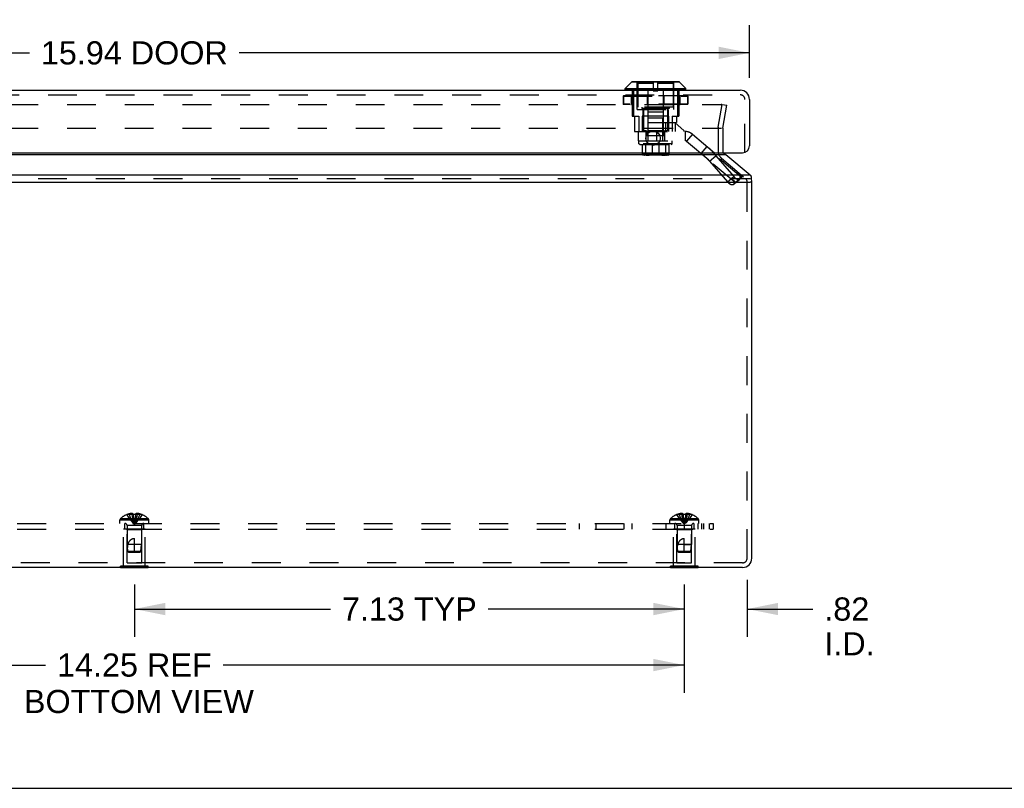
# Model space of a CAD drawing. Header units: inches. Extents: x 0 to 68, y 0 to 44.
# Tile 5 of 10: x 21.2 to 34, y 0 to 10. Entities that reach past the tile are written whole.
import ezdxf

# ---------------------------------------------------------------- set-up
doc = ezdxf.new("R2010")
doc.units = ezdxf.units.IN
doc.header["$LTSCALE"] = 3.74
doc.header["$MEASUREMENT"] = 0
doc.linetypes.add('HIDDEN', pattern=[0.2, 0.1, -0.1])
doc.layers.get('0').update_dxf_attribs({"linetype": 'CONTINUOUS'})
for name, color, linetype in [('DEFAULT_2', 8, 'HIDDEN'), ('DIMENSIONS', 7, 'CONTINUOUS'), ('DOOR_ASSEMBLY', 7, 'CONTINUOUS'), ('SUBPANEL', 7, 'CONTINUOUS')]:
    doc.layers.add(name, color=color, linetype=linetype)
doc.styles.get("Standard").update_dxf_attribs({"font": 'arial.ttf'})
doc.dimstyles.new('DIMSTYLE_1', dxfattribs={"dimtxt": 0.3, "dimasz": 0.4, "dimexe": 0.09, "dimexo": 0.07, "dimgap": 0.0375, "dimtad": 0, "dimtih": 1, "dimtoh": 1, "dimzin": 4, "dimdsep": 46, "dimtxsty": 'Standard', "dimblk": '_FILLED', "dimblk1": '_FILLED', "dimblk2": '_FILLED', "dimcen": 0.09, "dimadec": 3, "dimazin": 1, "dimtfac": 1, "dimtdec": 3, "dimtofl": 0, "dimtmove": 0, "dimatfit": 3, "dimldrblk": '_FILLED', "dimfxl": 0, "dimtolj": 1, "dimtzin": 4, "dimarcsym": 0})

# ---------------------------------------------------------------- blocks, each defined once
blk = doc.blocks.new('_FILLED')
at = {"color": 0, "linetype": 'ByBlock'}
blk.add_solid([(0, 0), (-1, 0.2), (-1, -0.2)], dxfattribs=at)
blk = doc.blocks.new('*D7')
at = {"layer": 'DIMENSIONS', "color": 2, "linetype": 'Continuous'}
for p, q in [((15.604, 2.64), (15.604, 1.237)), ((29.854, 2.64), (29.854, 1.237)), ((15.604, 1.597), (21.579, 1.597)), ((29.854, 1.597), (23.88, 1.597))]:
    blk.add_line(p, q, dxfattribs=at)
at = {"layer": 'DIMENSIONS', "color": 2, "linetype": 'Continuous', "xscale": 0.4, "yscale": 0.4, "zscale": 0.4, "rotation": 180}
blk.add_blockref('_FILLED', (15.604, 1.597), dxfattribs=at)
at = {"layer": 'DIMENSIONS', "color": 2, "linetype": 'Continuous', "xscale": 0.4, "yscale": 0.4, "zscale": 0.4}
blk.add_blockref('_FILLED', (29.854, 1.597), dxfattribs=at)
at = {"layer": 'DIMENSIONS', "color": 2, "linetype": 'Continuous', "insert": (22.729, 1.747), "char_height": 0.3, "width": 2.00074, "attachment_point": 2, "line_spacing_factor": 0.9}
blk.add_mtext('14.25 REF', dxfattribs=at)
blk = doc.blocks.new('*D8')
at = {"layer": 'DIMENSIONS', "color": 2, "linetype": 'Continuous'}
for p, q in [((30.669, 2.702), (30.669, 1.963)), ((29.854, 2.64), (29.854, 1.963)), ((29.854, 2.323), (29.054, 2.323)), ((30.669, 2.323), (31.518, 2.323))]:
    blk.add_line(p, q, dxfattribs=at)
at = {"layer": 'DIMENSIONS', "color": 2, "linetype": 'Continuous', "xscale": 0.4, "yscale": 0.4, "zscale": 0.4}
blk.add_blockref('_FILLED', (29.854, 2.323), dxfattribs=at)
at = {"layer": 'DIMENSIONS', "color": 2, "linetype": 'Continuous', "xscale": 0.4, "yscale": 0.4, "zscale": 0.4, "rotation": 180}
blk.add_blockref('_FILLED', (30.669, 2.323), dxfattribs=at)
at = {"layer": 'DIMENSIONS', "color": 2, "linetype": 'Continuous', "insert": (31.668, 2.473), "char_height": 0.3, "width": 0.65019, "attachment_point": 1, "line_spacing_factor": 0.9}
blk.add_mtext('.82\\PI.D.', dxfattribs=at)
blk = doc.blocks.new('*D12')
at = {"layer": 'DIMENSIONS', "color": 2, "linetype": 'Continuous'}
for p, q in [((22.729, 2.64), (22.729, 1.963)), ((29.854, 2.64), (29.854, 1.963)), ((22.729, 2.323), (25.27, 2.323)), ((29.854, 2.323), (27.314, 2.323))]:
    blk.add_line(p, q, dxfattribs=at)
at = {"layer": 'DIMENSIONS', "color": 2, "linetype": 'Continuous', "xscale": 0.4, "yscale": 0.4, "zscale": 0.4, "rotation": 180}
blk.add_blockref('_FILLED', (22.729, 2.323), dxfattribs=at)
at = {"layer": 'DIMENSIONS', "color": 2, "linetype": 'Continuous', "xscale": 0.4, "yscale": 0.4, "zscale": 0.4}
blk.add_blockref('_FILLED', (29.854, 2.323), dxfattribs=at)
at = {"layer": 'DIMENSIONS', "color": 2, "linetype": 'Continuous', "insert": (26.292, 2.473), "char_height": 0.3, "width": 1.74424, "attachment_point": 2, "line_spacing_factor": 0.9}
blk.add_mtext('7.13 TYP', dxfattribs=at)
blk = doc.blocks.new('*D16')
at = {"layer": 'DIMENSIONS', "color": 2, "linetype": 'Continuous'}
for p, q in [((14.759, 9.206), (14.759, 9.89)), ((30.699, 9.206), (30.699, 9.89)), ((14.759, 9.53), (21.369, 9.53)), ((30.699, 9.53), (24.089, 9.53))]:
    blk.add_line(p, q, dxfattribs=at)
at = {"layer": 'DIMENSIONS', "color": 2, "linetype": 'Continuous', "xscale": 0.4, "yscale": 0.4, "zscale": 0.4, "rotation": 180}
blk.add_blockref('_FILLED', (14.759, 9.53), dxfattribs=at)
at = {"layer": 'DIMENSIONS', "color": 2, "linetype": 'Continuous', "xscale": 0.4, "yscale": 0.4, "zscale": 0.4}
blk.add_blockref('_FILLED', (30.699, 9.53), dxfattribs=at)
at = {"layer": 'DIMENSIONS', "color": 2, "linetype": 'Continuous', "insert": (22.729, 9.68), "char_height": 0.3, "width": 2.42007, "attachment_point": 2, "line_spacing_factor": 0.9}
blk.add_mtext('15.94 DOOR', dxfattribs=at)

msp = doc.modelspace()

# ---------------------------------------------------------------- linework, layer by layer
at = {"color": 3, "linetype": 'Continuous'}
for p, q in [((30.391, 8.21), (15.068, 8.21)), ((30.708, 7.947), (30.391, 8.21)), ((30.708, 7.947), (14.75, 7.947)), ((14.75, 7.855), (30.708, 7.855)), ((30.729, 2.982), (30.729, 7.855)), ((30.609, 2.862), (14.849, 2.862))]:
    msp.add_line(p, q, dxfattribs=at)
at = {"color": 7, "linetype": 'Continuous'}
for p, q in [((30.725, 7.885), (30.725, 7.916)), ((30.729, 7.855), (30.708, 7.855)), ((22.549, 2.858), (22.549, 2.862)), ((22.91, 2.858), (22.549, 2.858)), ((22.639, 2.858), (22.639, 2.862)), ((22.82, 2.858), (22.82, 2.862)), ((22.91, 2.858), (22.91, 2.862)), ((29.674, 2.858), (29.674, 2.862)), ((30.035, 2.858), (29.674, 2.858)), ((29.764, 2.858), (29.764, 2.862)), ((29.945, 2.858), (29.945, 2.862)), ((30.035, 2.858), (30.035, 2.862)), ((0, 0), (68, 0))]:
    msp.add_line(p, q, dxfattribs=at)
at = {"color": 3, "linetype": 'Continuous'}
for points in [[(30.38, 8.216), (30.374, 8.22), (30.368, 8.225), (30.362, 8.23), (30.356, 8.234), (30.354, 8.236)], [(30.391, 8.21), (30.389, 8.211), (30.387, 8.212), (30.386, 8.213), (30.384, 8.214), (30.382, 8.215), (30.38, 8.216)], [(30.708, 7.947), (30.71, 7.944), (30.712, 7.942), (30.714, 7.94), (30.716, 7.937), (30.718, 7.934), (30.72, 7.932)], [(30.725, 7.916), (30.725, 7.918), (30.724, 7.921), (30.724, 7.923), (30.723, 7.926), (30.722, 7.928), (30.721, 7.93), (30.72, 7.932)], [(30.72, 7.898), (30.721, 7.9), (30.722, 7.902), (30.723, 7.905), (30.724, 7.907), (30.724, 7.91), (30.724, 7.913), (30.725, 7.916), (30.725, 7.916)]]:
    msp.add_lwpolyline(points, dxfattribs=at)
for centre, radius, start, end in [((30.412, 8.256), 0.06, 198.8083, 199.556), ((30.609, 7.855), 0.12, 0, 16.2362), ((30.609, 2.982), 0.12, 270, 360)]:
    msp.add_arc(centre, radius, start, end, dxfattribs=at)
at = {"layer": 'DEFAULT_2', "color": 8, "linetype": 'HIDDEN'}
for p, q in [((15.126, 8.862), (30.333, 8.862)), ((30.294, 8.565), (30.346, 8.862)), ((30.334, 8.862), (30.333, 8.862)), ((30.342, 8.857), (30.341, 8.858)), ((30.346, 8.862), (30.405, 8.852)), ((30.353, 8.555), (30.405, 8.852)), ((15.125, 8.555), (30.334, 8.555)), ((30.292, 8.544), (30.292, 8.256)), ((30.352, 8.544), (30.352, 8.256)), ((30.335, 8.164), (30.648, 7.901)), ((14.75, 7.901), (30.708, 7.901)), ((30.669, 2.982), (30.669, 7.855)), ((22.869, 3.358), (22.589, 3.358)), ((22.589, 2.879), (22.589, 3.358)), ((22.634, 3.348), (22.624, 3.358)), ((22.824, 3.348), (22.634, 3.348)), ((22.634, 2.92), (22.634, 3.348)), ((22.824, 3.348), (22.834, 3.358)), ((22.824, 2.92), (22.824, 3.348)), ((22.869, 2.879), (22.869, 3.358)), ((29.994, 3.358), (29.714, 3.358)), ((29.714, 2.879), (29.714, 3.358)), ((29.759, 3.348), (29.749, 3.358)), ((29.949, 3.348), (29.759, 3.348)), ((29.759, 2.92), (29.759, 3.348)), ((29.949, 3.348), (29.959, 3.358)), ((29.949, 2.92), (29.949, 3.348)), ((29.994, 2.879), (29.994, 3.358)), ((30.609, 2.922), (14.849, 2.922)), ((22.91, 2.879), (22.549, 2.879)), ((22.549, 2.862), (22.549, 2.879)), ((22.634, 2.92), (22.824, 2.92)), ((22.639, 2.862), (22.639, 2.879)), ((22.82, 2.862), (22.82, 2.879)), ((22.91, 2.862), (22.91, 2.879)), ((30.035, 2.879), (29.674, 2.879)), ((29.674, 2.862), (29.674, 2.879)), ((29.759, 2.92), (29.949, 2.92)), ((29.764, 2.862), (29.764, 2.879)), ((29.945, 2.862), (29.945, 2.879)), ((30.035, 2.862), (30.035, 2.879))]:
    msp.add_line(p, q, dxfattribs=at)
for points in [[(30.341, 8.858), (30.341, 8.858), (30.34, 8.859), (30.339, 8.86), (30.338, 8.861), (30.337, 8.861), (30.336, 8.861), (30.335, 8.862), (30.334, 8.862)], [(30.342, 8.857), (30.342, 8.856), (30.343, 8.855)], [(30.343, 8.855), (30.343, 8.854), (30.343, 8.853), (30.343, 8.852)], [(30.343, 8.852), (30.343, 8.851), (30.343, 8.85)]]:
    msp.add_lwpolyline(points, dxfattribs=at)
for centre, radius, start, end in [((30.412, 8.544), 0.12, 170, 180), ((30.412, 8.544), 0.06, 170, 180), ((30.412, 8.256), 0.12, 180, 230), ((30.412, 8.256), 0.06, 180, 195.2333), ((30.609, 7.855), 0.06, 0, 50), ((30.609, 2.982), 0.06, 270, 360)]:
    msp.add_arc(centre, radius, start, end, dxfattribs=at)
at = {"layer": 'DOOR_ASSEMBLY', "color": 7, "linetype": 'Continuous'}
for p, q in [((29.087, 9.068), (29.17, 9.151)), ((29.087, 9.068), (29.875, 9.068)), ((29.087, 9.049), (29.087, 9.068)), ((29.792, 9.151), (29.17, 9.151)), ((29.787, 9.153), (29.175, 9.153)), ((29.875, 9.068), (29.792, 9.151)), ((29.875, 9.049), (29.875, 9.068)), ((29.875, 9.049), (29.087, 9.049))]:
    msp.add_line(p, q, dxfattribs=at)
at = {"layer": 'DOOR_ASSEMBLY', "color": 8, "linetype": 'HIDDEN'}
for p, q in [((29.243, 8.798), (29.243, 9.153)), ((29.451, 9.131), (29.251, 9.131)), ((29.251, 9.131), (29.251, 8.824)), ((29.451, 9.153), (29.451, 9.036)), ((29.511, 9.036), (29.511, 9.153)), ((29.711, 9.131), (29.511, 9.131)), ((29.711, 9.131), (29.711, 8.824)), ((29.718, 8.798), (29.718, 9.153)), ((14.879, 8.986), (30.579, 8.986)), ((29.064, 8.968), (29.898, 8.968)), ((29.064, 8.968), (29.064, 8.865)), ((29.064, 8.968), (29.064, 8.865)), ((29.065, 8.968), (29.065, 8.865)), ((29.895, 8.971), (29.067, 8.971)), ((29.166, 8.968), (29.166, 8.865)), ((29.179, 9.046), (29.179, 8.71)), ((29.181, 8.968), (29.181, 8.865)), ((29.183, 8.968), (29.183, 8.865)), ((29.196, 9.046), (29.196, 8.71)), ((29.372, 8.968), (29.372, 8.865)), ((29.375, 8.968), (29.375, 8.865)), ((29.38, 9.046), (29.38, 8.71)), ((29.451, 9.036), (29.511, 9.036)), ((29.581, 9.046), (29.581, 8.71)), ((29.587, 8.968), (29.587, 8.865)), ((29.59, 8.968), (29.59, 8.865)), ((29.765, 9.046), (29.765, 8.71)), ((29.779, 8.968), (29.779, 8.865)), ((29.781, 8.968), (29.781, 8.865)), ((29.783, 9.046), (29.783, 8.71)), ((29.796, 8.968), (29.796, 8.865)), ((29.897, 8.968), (29.897, 8.865)), ((29.897, 8.968), (29.897, 8.865)), ((29.898, 8.968), (29.898, 8.865)), ((29.898, 8.865), (29.064, 8.865)), ((29.895, 8.862), (29.067, 8.862)), ((29.711, 8.824), (29.251, 8.824)), ((29.306, 8.824), (29.306, 8.808)), ((29.656, 8.808), (29.306, 8.808)), ((29.326, 8.808), (29.326, 8.518)), ((29.636, 8.808), (29.636, 8.518)), ((29.656, 8.824), (29.656, 8.808)), ((30.639, 8.236), (30.639, 8.926)), ((29.179, 8.71), (29.266, 8.71)), ((29.207, 8.71), (29.207, 8.51)), ((29.243, 8.798), (29.718, 8.798)), ((29.266, 8.71), (29.266, 8.51)), ((29.651, 8.71), (29.31, 8.71)), ((29.31, 8.71), (29.31, 8.51)), ((29.318, 8.798), (29.318, 8.51)), ((29.581, 8.761), (29.381, 8.761)), ((29.381, 8.761), (29.381, 8.453)), ((29.386, 8.69), (29.576, 8.69)), ((29.386, 8.39), (29.386, 8.69)), ((29.576, 8.39), (29.576, 8.69)), ((29.581, 8.761), (29.581, 8.453)), ((29.644, 8.798), (29.644, 8.629)), ((29.651, 8.71), (29.651, 8.51)), ((29.695, 8.71), (29.783, 8.71)), ((29.695, 8.71), (29.695, 8.51)), ((29.755, 8.71), (29.755, 8.629)), ((29.38, 8.629), (29.755, 8.629)), ((29.38, 8.629), (29.38, 8.51)), ((29.609, 8.629), (29.609, 8.51)), ((29.654, 8.628), (29.733, 8.628)), ((29.654, 8.51), (29.654, 8.628)), ((29.851, 8.518), (29.733, 8.628)), ((29.736, 8.629), (29.736, 8.51)), ((29.207, 8.51), (29.261, 8.51)), ((29.261, 8.51), (29.864, 8.51)), ((29.261, 8.392), (29.261, 8.51)), ((29.364, 8.518), (29.326, 8.518)), ((29.361, 8.392), (29.361, 8.51)), ((29.364, 8.518), (29.364, 8.453)), ((29.598, 8.453), (29.364, 8.453)), ((29.583, 8.518), (29.379, 8.518)), ((29.379, 8.518), (29.379, 8.453)), ((29.497, 8.392), (29.497, 8.51)), ((29.583, 8.518), (29.583, 8.453)), ((29.636, 8.518), (29.598, 8.518)), ((29.598, 8.518), (29.598, 8.453)), ((29.601, 8.392), (29.601, 8.51)), ((29.851, 8.51), (29.851, 8.518)), ((29.864, 8.51), (29.864, 8.392)), ((29.96, 8.475), (29.884, 8.385)), ((29.96, 8.475), (30.6, 7.938)), ((29.261, 8.392), (29.864, 8.392)), ((29.266, 8.39), (29.696, 8.39)), ((29.266, 8.353), (29.266, 8.39)), ((29.696, 8.353), (29.266, 8.353)), ((29.276, 8.344), (29.266, 8.353)), ((29.276, 8.344), (29.686, 8.344)), ((29.309, 8.344), (29.309, 8.214)), ((29.35, 8.344), (29.35, 8.214)), ((29.437, 8.344), (29.437, 8.214)), ((29.525, 8.344), (29.525, 8.214)), ((29.612, 8.344), (29.612, 8.214)), ((29.652, 8.344), (29.652, 8.214)), ((29.686, 8.344), (29.696, 8.353)), ((29.696, 8.353), (29.696, 8.39)), ((29.884, 8.385), (30.525, 7.848)), ((30.074, 8.226), (30.15, 8.316)), ((29.652, 8.214), (29.309, 8.214)), ((29.641, 8.204), (29.32, 8.204)), ((29.34, 8.214), (29.34, 8.208)), ((29.34, 8.208), (29.622, 8.208)), ((29.615, 8.215), (29.347, 8.215)), ((29.347, 8.215), (29.347, 8.214)), ((29.608, 8.216), (29.354, 8.216)), ((29.354, 8.216), (29.354, 8.215)), ((29.6, 8.217), (29.362, 8.217)), ((29.362, 8.217), (29.362, 8.216)), ((29.594, 8.208), (29.589, 8.208)), ((29.6, 8.217), (29.6, 8.216)), ((29.601, 8.204), (29.601, 8.204)), ((29.608, 8.216), (29.608, 8.215)), ((29.615, 8.215), (29.615, 8.214)), ((29.622, 8.214), (29.622, 8.208)), ((30.181, 8.127), (30.262, 8.195)), ((30.595, 7.915), (30.262, 8.195)), ((30.262, 8.195), (30.495, 7.926)), ((30.514, 7.848), (30.181, 8.127)), ((30.181, 8.127), (30.413, 7.858)), ((30.413, 7.858), (30.495, 7.926)), ((30.514, 7.848), (30.595, 7.915)), ((30.525, 7.848), (30.6, 7.938)), ((30.595, 7.915), (30.571, 7.891)), ((30.596, 7.917), (30.595, 7.915)), ((30.596, 7.917), (30.597, 7.919)), ((30.488, 7.822), (30.57, 7.89)), ((30.489, 7.823), (30.571, 7.891)), ((30.514, 7.848), (30.489, 7.823))]:
    msp.add_line(p, q, dxfattribs=at)
at = {"layer": 'DOOR_ASSEMBLY', "color": 3, "linetype": 'Continuous'}
for p, q in [((14.879, 9.046), (30.579, 9.046)), ((30.699, 8.926), (30.699, 8.326)), ((14.849, 8.236), (30.609, 8.236))]:
    msp.add_line(p, q, dxfattribs=at)
at = {"layer": 'DOOR_ASSEMBLY', "color": 8, "linetype": 'HIDDEN'}
for points in [[(29.066, 8.971), (29.066, 8.971), (29.066, 8.971), (29.065, 8.97), (29.065, 8.97), (29.065, 8.969), (29.064, 8.969), (29.064, 8.968)], [(29.064, 8.968), (29.064, 8.969), (29.064, 8.969), (29.065, 8.97), (29.065, 8.97), (29.065, 8.971), (29.066, 8.971), (29.066, 8.971), (29.067, 8.971)], [(29.067, 8.971), (29.067, 8.971), (29.066, 8.971), (29.066, 8.971), (29.066, 8.97), (29.065, 8.97), (29.065, 8.969), (29.065, 8.969), (29.065, 8.968)], [(29.183, 8.971), (29.183, 8.971), (29.182, 8.971), (29.182, 8.971), (29.181, 8.97), (29.181, 8.97), (29.181, 8.969), (29.181, 8.969), (29.181, 8.968)], [(29.183, 8.971), (29.183, 8.971), (29.183, 8.971), (29.183, 8.971), (29.183, 8.97), (29.183, 8.97), (29.183, 8.969), (29.183, 8.969), (29.183, 8.968)], [(29.374, 8.971), (29.374, 8.971), (29.373, 8.971), (29.373, 8.971), (29.373, 8.97), (29.372, 8.97), (29.372, 8.969), (29.372, 8.969), (29.372, 8.968)], [(29.374, 8.971), (29.374, 8.971), (29.374, 8.971), (29.374, 8.971), (29.375, 8.97), (29.375, 8.97), (29.375, 8.969), (29.375, 8.969), (29.375, 8.968)], [(29.588, 8.971), (29.588, 8.971), (29.587, 8.971), (29.587, 8.971), (29.587, 8.97), (29.587, 8.97), (29.587, 8.969), (29.587, 8.969), (29.587, 8.968)], [(29.588, 8.971), (29.588, 8.971), (29.589, 8.971), (29.589, 8.971), (29.589, 8.97), (29.589, 8.97), (29.59, 8.969), (29.59, 8.969), (29.59, 8.968)], [(29.779, 8.971), (29.779, 8.971), (29.78, 8.971), (29.78, 8.971), (29.78, 8.97), (29.781, 8.97), (29.781, 8.969), (29.781, 8.969), (29.781, 8.968)], [(29.779, 8.971), (29.779, 8.971), (29.779, 8.971), (29.779, 8.971), (29.779, 8.97), (29.779, 8.97), (29.779, 8.969), (29.779, 8.969), (29.779, 8.968)], [(29.895, 8.971), (29.895, 8.971), (29.896, 8.971), (29.896, 8.971), (29.896, 8.97), (29.896, 8.97), (29.897, 8.969), (29.897, 8.969), (29.897, 8.968)], [(29.895, 8.971), (29.896, 8.971), (29.896, 8.971), (29.897, 8.97), (29.897, 8.97), (29.897, 8.969), (29.897, 8.969), (29.897, 8.968)], [(29.898, 8.968), (29.898, 8.969), (29.897, 8.969), (29.897, 8.97), (29.897, 8.97), (29.896, 8.971), (29.896, 8.971), (29.895, 8.971), (29.895, 8.971)], [(29.066, 8.862), (29.066, 8.862), (29.066, 8.862), (29.065, 8.863), (29.065, 8.863), (29.065, 8.864), (29.064, 8.864), (29.064, 8.865)], [(29.064, 8.865), (29.064, 8.864), (29.064, 8.864), (29.065, 8.863), (29.065, 8.863), (29.065, 8.862), (29.066, 8.862), (29.066, 8.862), (29.067, 8.862)], [(29.067, 8.862), (29.067, 8.862), (29.066, 8.862), (29.066, 8.862), (29.066, 8.863), (29.065, 8.863), (29.065, 8.864), (29.065, 8.864), (29.065, 8.865)], [(29.183, 8.862), (29.183, 8.862), (29.182, 8.862), (29.182, 8.862), (29.181, 8.863), (29.181, 8.863), (29.181, 8.864), (29.181, 8.864), (29.181, 8.865)], [(29.183, 8.862), (29.183, 8.862), (29.183, 8.862), (29.183, 8.862), (29.183, 8.863), (29.183, 8.863), (29.183, 8.864), (29.183, 8.864), (29.183, 8.865)], [(29.374, 8.862), (29.374, 8.862), (29.373, 8.862), (29.373, 8.862), (29.373, 8.863), (29.372, 8.863), (29.372, 8.864), (29.372, 8.864), (29.372, 8.865)], [(29.374, 8.862), (29.374, 8.862), (29.374, 8.862), (29.374, 8.862), (29.375, 8.863), (29.375, 8.863), (29.375, 8.864), (29.375, 8.864), (29.375, 8.865)], [(29.588, 8.862), (29.588, 8.862), (29.587, 8.862), (29.587, 8.862), (29.587, 8.863), (29.587, 8.863), (29.587, 8.864), (29.587, 8.864), (29.587, 8.865)], [(29.588, 8.862), (29.588, 8.862), (29.589, 8.862), (29.589, 8.862), (29.589, 8.863), (29.589, 8.863), (29.59, 8.864), (29.59, 8.864), (29.59, 8.865)], [(29.779, 8.862), (29.779, 8.862), (29.779, 8.862), (29.779, 8.862), (29.779, 8.863), (29.779, 8.863), (29.779, 8.864), (29.779, 8.864), (29.779, 8.865)], [(29.779, 8.862), (29.779, 8.862), (29.78, 8.862), (29.78, 8.862), (29.78, 8.863), (29.781, 8.863), (29.781, 8.864), (29.781, 8.864), (29.781, 8.865)], [(29.895, 8.862), (29.896, 8.862), (29.896, 8.862), (29.897, 8.863), (29.897, 8.863), (29.897, 8.864), (29.897, 8.864), (29.897, 8.865)], [(29.895, 8.862), (29.895, 8.862), (29.896, 8.862), (29.896, 8.862), (29.896, 8.863), (29.896, 8.863), (29.897, 8.864), (29.897, 8.864), (29.897, 8.865)], [(29.895, 8.862), (29.895, 8.862), (29.896, 8.862), (29.896, 8.862), (29.897, 8.863), (29.897, 8.863), (29.897, 8.864), (29.898, 8.864), (29.898, 8.865)], [(30.15, 8.316), (30.159, 8.308), (30.168, 8.301), (30.176, 8.293), (30.185, 8.284), (30.193, 8.276), (30.201, 8.268), (30.21, 8.259), (30.217, 8.25), (30.225, 8.242), (30.233, 8.233), (30.24, 8.223), (30.248, 8.214), (30.255, 8.205), (30.262, 8.195)], [(29.32, 8.204), (29.319, 8.204), (29.318, 8.204), (29.316, 8.205), (29.315, 8.205), (29.314, 8.206), (29.313, 8.207), (29.312, 8.208), (29.311, 8.209), (29.31, 8.21), (29.31, 8.211), (29.31, 8.213), (29.309, 8.214)], [(29.358, 8.204), (29.357, 8.204), (29.356, 8.204), (29.355, 8.205), (29.354, 8.205), (29.353, 8.206), (29.352, 8.207), (29.352, 8.208), (29.351, 8.209), (29.35, 8.21), (29.35, 8.211), (29.35, 8.213), (29.35, 8.214)], [(29.361, 8.204), (29.362, 8.204), (29.362, 8.204), (29.363, 8.205), (29.363, 8.205), (29.364, 8.206), (29.364, 8.206), (29.364, 8.207), (29.364, 8.208)], [(29.361, 8.204), (29.366, 8.204), (29.373, 8.205), (29.38, 8.205), (29.387, 8.204), (29.393, 8.204), (29.399, 8.204)], [(29.361, 8.204), (29.362, 8.204), (29.363, 8.204), (29.364, 8.204), (29.366, 8.204)], [(29.364, 8.208), (29.365, 8.208), (29.367, 8.208), (29.368, 8.208), (29.373, 8.208)], [(29.366, 8.204), (29.369, 8.205), (29.371, 8.205), (29.373, 8.205), (29.375, 8.205), (29.377, 8.205), (29.379, 8.205), (29.382, 8.205), (29.384, 8.205), (29.387, 8.205), (29.391, 8.204)], [(29.373, 8.208), (29.375, 8.208), (29.377, 8.209), (29.379, 8.209), (29.381, 8.209), (29.383, 8.209), (29.386, 8.209), (29.388, 8.208)], [(29.388, 8.208), (29.392, 8.208), (29.394, 8.208), (29.396, 8.208), (29.398, 8.208), (29.4, 8.208), (29.402, 8.208)], [(29.391, 8.204), (29.393, 8.204), (29.395, 8.204), (29.397, 8.204), (29.399, 8.204)], [(29.399, 8.204), (29.4, 8.204), (29.4, 8.204), (29.401, 8.205), (29.401, 8.205), (29.401, 8.206), (29.401, 8.206), (29.402, 8.207), (29.402, 8.208)], [(29.44, 8.204), (29.44, 8.204), (29.439, 8.204), (29.439, 8.205), (29.438, 8.205), (29.438, 8.206), (29.438, 8.207), (29.437, 8.208), (29.437, 8.209), (29.437, 8.21), (29.437, 8.211), (29.437, 8.213), (29.437, 8.214)], [(29.522, 8.204), (29.522, 8.204), (29.523, 8.204), (29.523, 8.205), (29.523, 8.205), (29.524, 8.206), (29.524, 8.207), (29.524, 8.208), (29.525, 8.209), (29.525, 8.21), (29.525, 8.211), (29.525, 8.213), (29.525, 8.214)], [(29.572, 8.208), (29.568, 8.208), (29.566, 8.208), (29.564, 8.208), (29.562, 8.208), (29.56, 8.208)], [(29.562, 8.204), (29.562, 8.204), (29.562, 8.204), (29.561, 8.205), (29.561, 8.205), (29.561, 8.206), (29.56, 8.206), (29.56, 8.207), (29.56, 8.208)], [(29.575, 8.205), (29.571, 8.204), (29.568, 8.204), (29.566, 8.204), (29.564, 8.204), (29.562, 8.204)], [(29.562, 8.204), (29.568, 8.204), (29.575, 8.204), (29.582, 8.205), (29.589, 8.205), (29.595, 8.204), (29.601, 8.204)], [(29.589, 8.208), (29.587, 8.208), (29.585, 8.209), (29.583, 8.209), (29.581, 8.209), (29.579, 8.209), (29.576, 8.209), (29.574, 8.208), (29.572, 8.208)], [(29.593, 8.205), (29.591, 8.205), (29.589, 8.205), (29.587, 8.205), (29.585, 8.205), (29.583, 8.205), (29.58, 8.205), (29.578, 8.205), (29.575, 8.205)], [(29.601, 8.204), (29.6, 8.204), (29.599, 8.204), (29.598, 8.204), (29.596, 8.204), (29.593, 8.205)], [(29.598, 8.208), (29.596, 8.208), (29.595, 8.208), (29.594, 8.208)], [(29.601, 8.204), (29.6, 8.204), (29.6, 8.204), (29.599, 8.205), (29.599, 8.205), (29.598, 8.206), (29.598, 8.206), (29.598, 8.207), (29.598, 8.208)], [(29.604, 8.204), (29.605, 8.204), (29.606, 8.204), (29.607, 8.205), (29.608, 8.205), (29.609, 8.206), (29.609, 8.207), (29.61, 8.208), (29.611, 8.209), (29.611, 8.21), (29.612, 8.211), (29.612, 8.213), (29.612, 8.214)], [(29.641, 8.204), (29.643, 8.204), (29.644, 8.204), (29.645, 8.205), (29.647, 8.205), (29.648, 8.206), (29.649, 8.207), (29.65, 8.208), (29.651, 8.209), (29.651, 8.21), (29.652, 8.211), (29.652, 8.213), (29.652, 8.214)], [(30.074, 8.226), (30.088, 8.214), (30.102, 8.202), (30.115, 8.19), (30.128, 8.178), (30.142, 8.165), (30.155, 8.153), (30.168, 8.14), (30.181, 8.127)], [(30.57, 7.89), (30.569, 7.889), (30.568, 7.889), (30.567, 7.888), (30.566, 7.888), (30.565, 7.887), (30.564, 7.887), (30.563, 7.886), (30.562, 7.886), (30.561, 7.886), (30.559, 7.886), (30.558, 7.886), (30.557, 7.886), (30.555, 7.886), (30.554, 7.886), (30.552, 7.886), (30.551, 7.886), (30.549, 7.887), (30.548, 7.887), (30.546, 7.888), (30.545, 7.888), (30.543, 7.889), (30.542, 7.889), (30.54, 7.89), (30.538, 7.891), (30.537, 7.892), (30.535, 7.892), (30.533, 7.893), (30.531, 7.894), (30.53, 7.895), (30.528, 7.896), (30.526, 7.898), (30.524, 7.899), (30.523, 7.9), (30.521, 7.901), (30.519, 7.903), (30.517, 7.904), (30.515, 7.905), (30.514, 7.907), (30.512, 7.908), (30.51, 7.91), (30.508, 7.912), (30.507, 7.913), (30.505, 7.915), (30.503, 7.917), (30.501, 7.918), (30.5, 7.92), (30.498, 7.922), (30.496, 7.924), (30.495, 7.926)], [(30.601, 7.93), (30.601, 7.929), (30.601, 7.928), (30.6, 7.926), (30.6, 7.925), (30.599, 7.923), (30.598, 7.921), (30.597, 7.919)], [(30.597, 7.919), (30.598, 7.921), (30.599, 7.922), (30.599, 7.924), (30.6, 7.925), (30.6, 7.927), (30.601, 7.928), (30.601, 7.929)], [(30.6, 7.938), (30.601, 7.937), (30.601, 7.937), (30.602, 7.936), (30.602, 7.936), (30.602, 7.935), (30.602, 7.934), (30.602, 7.933), (30.602, 7.932), (30.601, 7.93)], [(30.602, 7.931), (30.602, 7.932), (30.602, 7.933), (30.602, 7.934), (30.602, 7.935), (30.602, 7.936), (30.601, 7.936), (30.601, 7.937), (30.601, 7.938), (30.6, 7.938)], [(30.488, 7.822), (30.487, 7.821), (30.487, 7.821), (30.486, 7.82), (30.485, 7.82), (30.484, 7.819), (30.482, 7.819), (30.481, 7.819), (30.48, 7.818), (30.479, 7.818), (30.478, 7.818), (30.476, 7.818), (30.475, 7.818), (30.474, 7.818), (30.472, 7.818), (30.471, 7.818), (30.469, 7.819), (30.468, 7.819), (30.466, 7.819), (30.465, 7.82), (30.463, 7.82), (30.462, 7.821), (30.46, 7.821), (30.458, 7.822), (30.457, 7.823), (30.455, 7.824), (30.453, 7.825), (30.452, 7.825), (30.45, 7.826), (30.448, 7.827), (30.446, 7.829), (30.445, 7.83), (30.443, 7.831), (30.441, 7.832), (30.439, 7.833), (30.437, 7.835), (30.436, 7.836), (30.434, 7.838), (30.432, 7.839), (30.43, 7.841), (30.429, 7.842), (30.427, 7.844), (30.425, 7.845), (30.423, 7.847), (30.422, 7.849), (30.42, 7.851), (30.418, 7.852), (30.417, 7.854), (30.415, 7.856), (30.413, 7.858)], [(30.489, 7.823), (30.488, 7.822), (30.488, 7.822)], [(30.525, 7.848), (30.524, 7.848), (30.524, 7.848), (30.523, 7.848), (30.522, 7.849), (30.522, 7.849), (30.521, 7.849), (30.52, 7.849), (30.52, 7.849), (30.519, 7.849), (30.518, 7.849), (30.517, 7.848), (30.516, 7.848), (30.515, 7.848), (30.514, 7.848)], [(30.555, 7.884), (30.555, 7.884), (30.555, 7.884), (30.555, 7.884), (30.555, 7.884), (30.555, 7.883), (30.554, 7.883), (30.554, 7.883), (30.554, 7.882), (30.553, 7.882), (30.553, 7.882), (30.552, 7.881), (30.552, 7.88), (30.551, 7.88), (30.551, 7.879), (30.55, 7.878), (30.549, 7.878), (30.548, 7.877), (30.548, 7.876), (30.547, 7.875), (30.546, 7.875), (30.545, 7.874), (30.544, 7.873), (30.543, 7.872), (30.542, 7.871), (30.541, 7.87), (30.539, 7.869)], [(30.571, 7.891), (30.57, 7.89), (30.57, 7.89)]]:
    msp.add_lwpolyline(points, dxfattribs=at)
at = {"layer": 'DOOR_ASSEMBLY', "color": 3, "linetype": 'Continuous'}
msp.add_circle((29.449, 8.424), 0.0938, dxfattribs=at)
at = {"layer": 'DOOR_ASSEMBLY', "color": 7, "linetype": 'Continuous'}
for centre, radius, start, end in [((29.175, 9.146), 0.0071, 90, 135), ((29.787, 9.146), 0.0071, 45, 90), ((29.09, 9.049), 0.00305, 180, 270.0001), ((29.872, 9.049), 0.00305, 269.9999, 360)]:
    msp.add_arc(centre, radius, start, end, dxfattribs=at)
at = {"layer": 'DOOR_ASSEMBLY', "color": 8, "linetype": 'HIDDEN'}
for centre, radius, start, end in [((29.273, 9.131), 0.0218, 90, 180), ((29.689, 9.131), 0.0218, 0, 90), ((29.163, 8.968), 0.00273, 0, 90), ((29.799, 8.968), 0.00273, 90, 180), ((30.579, 8.926), 0.06, 0, 90), ((29.163, 8.865), 0.00273, 270, 360), ((29.799, 8.865), 0.00273, 180, 270), ((29.864, 8.36), 0.15, 50, 90), ((29.864, 8.36), 0.032, 50, 90), ((29.336, 8.208), 0.004, 270, 360), ((29.626, 8.208), 0.004, 180, 270)]:
    msp.add_arc(centre, radius, start, end, dxfattribs=at)
at = {"layer": 'DOOR_ASSEMBLY', "color": 3, "linetype": 'Continuous'}
for centre, radius, start, end in [((30.579, 8.926), 0.12, 0, 90), ((30.609, 8.326), 0.09, 270, 360)]:
    msp.add_arc(centre, radius, start, end, dxfattribs=at)
at = {"layer": 'SUBPANEL', "color": 8, "linetype": 'HIDDEN'}
for p, q in [((22.543, 3.479), (22.916, 3.479)), ((22.543, 3.433), (22.543, 3.479)), ((22.549, 3.494), (22.91, 3.494)), ((22.63, 3.546), (22.63, 3.546)), ((22.631, 3.546), (22.63, 3.546)), ((22.714, 3.546), (22.631, 3.546)), ((22.661, 3.546), (22.661, 3.556)), ((22.695, 3.546), (22.695, 3.561)), ((22.714, 3.546), (22.714, 3.556)), ((22.714, 3.546), (22.716, 3.524)), ((22.714, 3.546), (22.714, 3.546)), ((22.716, 3.524), (22.718, 3.502)), ((22.718, 3.502), (22.721, 3.481)), ((22.721, 3.481), (22.724, 3.461)), ((22.745, 3.546), (22.743, 3.524)), ((22.745, 3.556), (22.745, 3.546)), ((22.828, 3.546), (22.745, 3.546)), ((22.745, 3.546), (22.745, 3.546)), ((22.764, 3.546), (22.764, 3.561)), ((22.798, 3.546), (22.798, 3.556)), ((22.829, 3.546), (22.828, 3.546)), ((22.829, 3.546), (22.829, 3.546)), ((22.916, 3.433), (22.916, 3.479)), ((29.668, 3.479), (30.041, 3.479)), ((29.668, 3.433), (29.668, 3.479)), ((29.674, 3.494), (30.035, 3.494)), ((29.756, 3.546), (29.755, 3.546)), ((29.755, 3.546), (29.755, 3.546)), ((29.839, 3.546), (29.756, 3.546)), ((29.786, 3.546), (29.786, 3.556)), ((29.82, 3.546), (29.82, 3.561)), ((29.839, 3.546), (29.839, 3.556)), ((29.839, 3.546), (29.841, 3.524)), ((29.839, 3.546), (29.839, 3.546)), ((29.841, 3.524), (29.843, 3.502)), ((29.843, 3.502), (29.846, 3.481)), ((29.846, 3.481), (29.849, 3.461)), ((29.87, 3.546), (29.868, 3.524)), ((29.87, 3.556), (29.87, 3.546)), ((29.953, 3.546), (29.87, 3.546)), ((29.87, 3.546), (29.87, 3.546)), ((29.889, 3.546), (29.889, 3.561)), ((29.923, 3.546), (29.923, 3.556)), ((29.954, 3.546), (29.953, 3.546)), ((29.954, 3.546), (29.954, 3.546)), ((30.041, 3.433), (30.041, 3.479)), ((15.229, 3.433), (30.229, 3.433)), ((15.229, 3.358), (30.229, 3.358)), ((22.604, 3.358), (22.604, 3.433)), ((22.823, 3.404), (22.635, 3.404)), ((22.635, 3.404), (22.635, 3.158)), ((22.823, 3.404), (22.823, 3.158)), ((22.854, 3.358), (22.854, 3.433)), ((28.495, 3.358), (28.495, 3.433)), ((28.713, 3.358), (28.713, 3.433)), ((29.072, 3.433), (29.072, 3.358)), ((29.173, 3.433), (29.173, 3.358)), ((29.613, 3.433), (29.613, 3.358)), ((29.729, 3.433), (29.729, 3.358)), ((29.948, 3.404), (29.76, 3.404)), ((29.76, 3.404), (29.76, 3.158)), ((29.854, 3.433), (29.854, 3.358)), ((29.948, 3.404), (29.948, 3.158)), ((29.979, 3.433), (29.979, 3.358)), ((30.035, 3.358), (30.035, 3.433)), ((30.075, 3.433), (30.075, 3.358)), ((30.104, 3.433), (30.104, 3.358)), ((30.178, 3.433), (30.178, 3.358)), ((30.229, 3.433), (30.229, 3.358)), ((22.729, 3.058), (22.729, 3.238)), ((29.854, 3.058), (29.854, 3.238)), ((22.823, 3.158), (22.635, 3.158)), ((22.644, 3.068), (22.635, 3.158)), ((22.814, 3.068), (22.644, 3.068)), ((22.655, 3.058), (22.644, 3.068)), ((22.803, 3.058), (22.814, 3.068)), ((22.814, 3.068), (22.823, 3.158)), ((29.948, 3.158), (29.76, 3.158)), ((29.769, 3.068), (29.76, 3.158)), ((29.939, 3.068), (29.769, 3.068)), ((29.78, 3.058), (29.769, 3.068)), ((29.854, 3.158), (29.948, 3.158)), ((29.928, 3.058), (29.939, 3.068)), ((29.939, 3.068), (29.948, 3.158)), ((22.655, 3.058), (22.803, 3.058)), ((29.78, 3.058), (29.928, 3.058))]:
    msp.add_line(p, q, dxfattribs=at)
for points in [[(22.63, 3.546), (22.644, 3.524), (22.659, 3.502), (22.675, 3.481), (22.692, 3.461), (22.71, 3.441), (22.729, 3.422)], [(22.695, 3.561), (22.691, 3.561), (22.686, 3.56), (22.682, 3.56), (22.678, 3.559), (22.674, 3.559), (22.67, 3.558), (22.665, 3.557), (22.661, 3.556)], [(22.661, 3.546), (22.67, 3.524), (22.681, 3.502), (22.692, 3.481), (22.703, 3.461), (22.716, 3.441), (22.729, 3.422)], [(22.714, 3.556), (22.712, 3.557), (22.709, 3.558), (22.707, 3.559), (22.704, 3.559), (22.702, 3.56), (22.699, 3.56), (22.697, 3.561), (22.695, 3.561)], [(22.695, 3.546), (22.699, 3.524), (22.705, 3.502), (22.71, 3.481), (22.716, 3.461), (22.723, 3.441), (22.729, 3.422)], [(22.745, 3.546), (22.74, 3.546), (22.735, 3.546), (22.729, 3.546), (22.724, 3.546), (22.719, 3.546), (22.714, 3.546)], [(22.724, 3.461), (22.726, 3.441), (22.729, 3.422)], [(22.724, 3.461), (22.726, 3.441), (22.729, 3.422)], [(22.764, 3.546), (22.76, 3.524), (22.754, 3.502), (22.749, 3.481), (22.743, 3.461), (22.736, 3.441), (22.729, 3.422)], [(22.798, 3.546), (22.789, 3.524), (22.778, 3.502), (22.767, 3.481), (22.755, 3.461), (22.743, 3.441), (22.729, 3.422)], [(22.829, 3.546), (22.815, 3.524), (22.8, 3.502), (22.784, 3.481), (22.767, 3.461), (22.749, 3.441), (22.729, 3.422)], [(22.743, 3.524), (22.74, 3.502), (22.738, 3.481), (22.735, 3.461), (22.732, 3.441), (22.729, 3.422)], [(22.741, 3.502), (22.738, 3.481), (22.735, 3.461), (22.732, 3.441), (22.729, 3.422)], [(22.764, 3.561), (22.762, 3.561), (22.76, 3.56), (22.757, 3.56), (22.755, 3.559), (22.752, 3.559), (22.75, 3.558), (22.747, 3.557), (22.745, 3.556)], [(22.798, 3.556), (22.794, 3.557), (22.789, 3.558), (22.785, 3.559), (22.781, 3.559), (22.777, 3.56), (22.772, 3.56), (22.768, 3.561), (22.764, 3.561)], [(29.755, 3.546), (29.769, 3.524), (29.784, 3.502), (29.8, 3.481), (29.817, 3.461), (29.835, 3.441), (29.854, 3.422)], [(29.82, 3.561), (29.816, 3.561), (29.811, 3.56), (29.807, 3.56), (29.803, 3.559), (29.799, 3.559), (29.795, 3.558), (29.79, 3.557), (29.786, 3.556)], [(29.786, 3.546), (29.795, 3.524), (29.806, 3.502), (29.817, 3.481), (29.828, 3.461), (29.841, 3.441), (29.854, 3.422)], [(29.839, 3.556), (29.837, 3.557), (29.834, 3.558), (29.832, 3.559), (29.829, 3.559), (29.827, 3.56), (29.824, 3.56), (29.822, 3.561), (29.82, 3.561)], [(29.82, 3.546), (29.824, 3.524), (29.83, 3.502), (29.835, 3.481), (29.841, 3.461), (29.848, 3.441), (29.854, 3.422)], [(29.87, 3.546), (29.865, 3.546), (29.86, 3.546), (29.854, 3.546), (29.849, 3.546), (29.844, 3.546), (29.839, 3.546)], [(29.849, 3.461), (29.851, 3.441), (29.854, 3.422)], [(29.849, 3.461), (29.851, 3.441), (29.854, 3.422)], [(29.954, 3.546), (29.94, 3.524), (29.925, 3.502), (29.909, 3.481), (29.892, 3.461), (29.874, 3.441), (29.854, 3.422)], [(29.889, 3.546), (29.885, 3.524), (29.879, 3.502), (29.874, 3.481), (29.868, 3.461), (29.861, 3.441), (29.854, 3.422)], [(29.923, 3.546), (29.914, 3.524), (29.903, 3.502), (29.892, 3.481), (29.88, 3.461), (29.868, 3.441), (29.854, 3.422)], [(29.868, 3.524), (29.865, 3.502), (29.863, 3.481), (29.86, 3.461), (29.857, 3.441), (29.854, 3.422)], [(29.866, 3.502), (29.863, 3.481), (29.86, 3.461), (29.857, 3.441), (29.854, 3.422)], [(29.889, 3.561), (29.887, 3.561), (29.885, 3.56), (29.882, 3.56), (29.88, 3.559), (29.877, 3.559), (29.875, 3.558), (29.872, 3.557), (29.87, 3.556)], [(29.923, 3.556), (29.919, 3.557), (29.914, 3.558), (29.91, 3.559), (29.906, 3.559), (29.902, 3.56), (29.897, 3.56), (29.893, 3.561), (29.889, 3.561)], [(22.645, 3.158), (22.648, 3.165), (22.65, 3.172), (22.652, 3.178), (22.655, 3.184), (22.658, 3.19), (22.661, 3.195), (22.664, 3.2), (22.667, 3.204), (22.67, 3.208), (22.673, 3.212), (22.676, 3.215), (22.679, 3.218), (22.682, 3.221), (22.685, 3.223), (22.689, 3.225), (22.692, 3.227), (22.695, 3.229), (22.699, 3.231), (22.702, 3.232), (22.706, 3.234), (22.71, 3.235), (22.713, 3.236), (22.717, 3.237), (22.721, 3.237), (22.725, 3.238), (22.729, 3.238)], [(29.77, 3.158), (29.773, 3.165), (29.775, 3.172), (29.777, 3.178), (29.78, 3.184), (29.783, 3.19), (29.786, 3.195), (29.789, 3.2), (29.792, 3.204), (29.795, 3.208), (29.798, 3.212), (29.801, 3.215), (29.804, 3.218), (29.807, 3.221), (29.81, 3.223), (29.814, 3.225), (29.817, 3.227), (29.82, 3.229), (29.824, 3.231), (29.827, 3.232), (29.831, 3.234), (29.835, 3.235), (29.838, 3.236), (29.842, 3.237), (29.846, 3.237), (29.85, 3.238), (29.854, 3.238)], [(22.645, 3.068), (22.644, 3.079), (22.643, 3.091), (22.642, 3.102), (22.642, 3.114), (22.643, 3.126), (22.643, 3.137), (22.644, 3.147), (22.645, 3.158)], [(22.645, 3.068), (22.647, 3.065), (22.653, 3.06)], [(29.77, 3.068), (29.769, 3.079), (29.768, 3.091), (29.767, 3.102), (29.767, 3.114), (29.768, 3.126), (29.768, 3.137), (29.769, 3.147), (29.77, 3.158)], [(29.77, 3.068), (29.772, 3.065), (29.778, 3.06)]]:
    msp.add_lwpolyline(points, dxfattribs=at)
for centre, radius, start, end in [((22.563, 3.479), 0.02, 133.5138, 180), ((22.729, 3.304), 0.262, 112.3357, 133.5138), ((22.729, 3.304), 0.261, 105.1941, 112.0894), ((22.729, 3.304), 0.261, 67.9106, 74.8059), ((22.729, 3.304), 0.262, 46.4862, 67.6643), ((22.896, 3.479), 0.02, 0, 46.4862), ((29.688, 3.479), 0.02, 133.5138, 180), ((29.854, 3.304), 0.262, 112.3357, 133.5138), ((29.854, 3.304), 0.261, 105.1941, 112.0894), ((29.854, 3.304), 0.261, 67.9106, 74.8059), ((29.854, 3.304), 0.262, 46.4862, 67.6643), ((30.021, 3.479), 0.02, 0, 46.4862), ((22.607, 3.404), 0.0282, 0, 90), ((22.852, 3.404), 0.0282, 90, 180), ((29.732, 3.404), 0.0282, 0, 90), ((29.977, 3.404), 0.0282, 90, 180)]:
    msp.add_arc(centre, radius, start, end, dxfattribs=at)

# ---------------------------------------------------------------- texts
at = {"layer": 'DIMENSIONS', "color": 2, "linetype": 'Continuous', "insert": (22.788, 1.275), "char_height": 0.3, "width": 2.97323, "attachment_point": 2, "line_spacing_factor": 0.9}
msp.add_mtext('BOTTOM VIEW', dxfattribs=at)

# ---------------------------------------------------------------- dimensions: what is measured, and where the dimension line sits
at = {"layer": 'DIMENSIONS', "color": 2, "linetype": 'Continuous'}
for base, p1, p2, text, picture, middle in [((14.759, 9.53), (30.699, 9.96), (14.759, 9.96), '<> DOOR', '*D16', (22.729, 9.53)), ((29.854464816, 2.323315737), (30.669464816, 2.77163471), (29.854464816, 1.893315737), '<>\\PI.D.', '*D8', (31.993455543, 2.098315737))]:
    dim = msp.add_linear_dim(base=base, p1=p1, p2=p2, angle=180, text=text, dimstyle='DIMSTYLE_1', dxfattribs=at)
    dim.commit()
    dim.dimension.update_dxf_attribs({"geometry": picture, "text_midpoint": middle, "dimtype": 160})
for base, p1, p2, text, picture, middle in [((29.854, 1.597), (15.604, 2.71), (29.854, 2.71), '<> REF', '*D7', (22.729, 1.597)), ((29.854464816, 2.323315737), (22.729464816, 1.893315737), (29.854464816, 1.893315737), '<> TYP', '*D12', (26.291964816, 2.323315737))]:
    dim = msp.add_linear_dim(base=base, p1=p1, p2=p2, text=text, dimstyle='DIMSTYLE_1', dxfattribs=at)
    dim.commit()
    dim.dimension.update_dxf_attribs({"geometry": picture, "text_midpoint": middle, "dimtype": 160})

doc.saveas('drawing.dxf')
